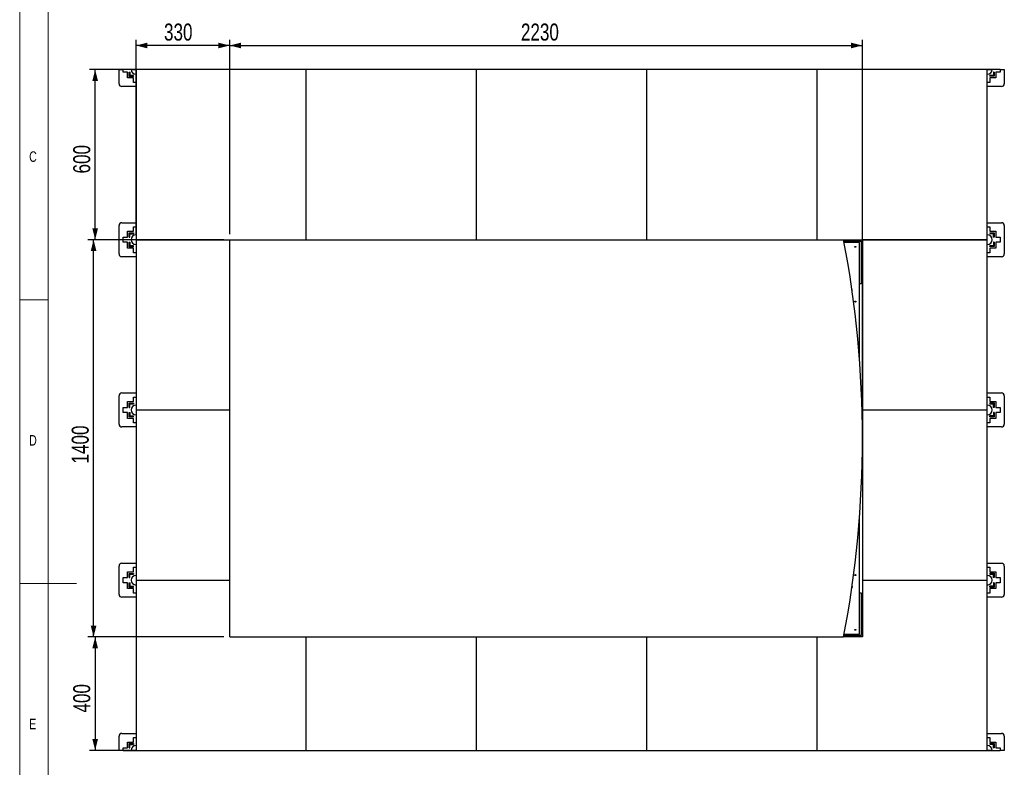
# Model space of a CAD drawing. Header units: millimetres. Extents: x 5 to 589, y 5 to 415.
# Tile 3 of 67: x 5 to 179, y 178 to 309. Entities that reach past the tile are written whole.
import ezdxf

# ---------------------------------------------------------------- set-up
doc = ezdxf.new("R2010")
doc.units = ezdxf.units.MM
doc.layers.add('COTES', color=1, linetype='Continuous')
doc.layers.add('NOTES', color=6, linetype='Continuous')
doc.layers.add('TRAIT-FORT', color=4, linetype='Continuous', lineweight=25)
doc.styles.add('SLDTEXTSTYLE0', font='TXT', dxfattribs={"width": 0.75})
doc.dimstyles.new('SLDDIMSTYLE0', dxfattribs={"dimtxt": 3, "dimasz": 2, "dimexe": 0, "dimexo": 0.0625, "dimgap": 0.75, "dimtad": 1, "dimdec": 0, "dimlfac": 20, "dimrnd": 1e-09, "dimzin": 12, "dimdsep": 46, "dimtxsty": 'SLDTEXTSTYLE0', "dimsah": 1, "dimcen": 0.09, "dimadec": 0, "dimazin": 3, "dimtfac": 1, "dimtdec": 0, "dimtofl": 0, "dimtmove": 0, "dimatfit": 3, "dimfxl": 0, "dimfrac": 2, "dimtolj": 1, "dimtzin": 12, "dimarcsym": 0})

# ---------------------------------------------------------------- blocks, each defined once
blk = doc.blocks.new('_D')
at = {"layer": 'COTES', "color": 1}
for p, q in [((41, 270.59), (17.02, 270.59)), ((18.02, 200.59), (18.02, 270.59)), ((41, 200.59), (17.02, 200.59))]:
    blk.add_line(p, q, dxfattribs=at)
for points in [[(18.02, 270.59), (17.52, 268.59), (18.52, 268.59)], [(18.02, 200.59), (18.52, 202.59), (17.52, 202.59)]]:
    blk.add_solid(points, dxfattribs=at)
at = {"layer": 'COTES', "color": 1, "insert": (14.16, 231.16), "char_height": 3, "attachment_point": 1, "rotation": 90, "style": 'SLDTEXTSTYLE0'}
blk.add_mtext('1400', dxfattribs=at)
blk = doc.blocks.new('_D_1')
at = {"layer": 'COTES', "color": 1}
for p, q in [((50.19, 300.59), (17.3, 300.59)), ((18.3, 270.59), (18.3, 300.59)), ((41, 270.59), (17.3, 270.59))]:
    blk.add_line(p, q, dxfattribs=at)
for points in [[(18.3, 300.59), (17.8, 298.59), (18.8, 298.59)], [(18.3, 270.59), (18.8, 272.59), (17.8, 272.59)]]:
    blk.add_solid(points, dxfattribs=at)
at = {"layer": 'COTES', "color": 1, "insert": (14.43, 282.27), "char_height": 3, "attachment_point": 1, "rotation": 90, "style": 'SLDTEXTSTYLE0'}
blk.add_mtext('600', dxfattribs=at)
blk = doc.blocks.new('_D_2')
at = {"layer": 'COTES', "color": 1}
for p, q in [((41, 200.59), (17.3, 200.59)), ((18.3, 200.59), (18.3, 180.59)), ((24.5, 180.59), (17.3, 180.59))]:
    blk.add_line(p, q, dxfattribs=at)
for points in [[(18.3, 200.59), (17.8, 198.59), (18.8, 198.59)], [(18.3, 180.59), (18.8, 182.59), (17.8, 182.59)]]:
    blk.add_solid(points, dxfattribs=at)
at = {"layer": 'COTES', "color": 1, "insert": (14.43, 187.27), "char_height": 3, "attachment_point": 1, "rotation": 90, "style": 'SLDTEXTSTYLE0'}
blk.add_mtext('400', dxfattribs=at)
blk = doc.blocks.new('_D_3')
at = {"layer": 'COTES', "color": 1}
for p, q in [((25.5, 271.59), (25.5, 305.82)), ((42, 271.59), (42, 305.82)), ((42, 304.82), (25.5, 304.82))]:
    blk.add_line(p, q, dxfattribs=at)
for points in [[(25.5, 304.82), (27.5, 304.32), (27.5, 305.32)], [(42, 304.82), (40, 305.32), (40, 304.32)]]:
    blk.add_solid(points, dxfattribs=at)
at = {"layer": 'COTES', "color": 1, "insert": (30.43, 308.69), "char_height": 3, "attachment_point": 1, "style": 'SLDTEXTSTYLE0'}
blk.add_mtext('330', dxfattribs=at)
blk = doc.blocks.new('_D_4')
at = {"layer": 'COTES', "color": 1}
for p, q in [((42, 271.59), (42, 305.82)), ((153.5, 236.59), (153.5, 305.82)), ((42, 304.82), (153.5, 304.82))]:
    blk.add_line(p, q, dxfattribs=at)
for points in [[(42, 304.82), (44, 304.32), (44, 305.32)], [(153.5, 304.82), (151.5, 305.32), (151.5, 304.32)]]:
    blk.add_solid(points, dxfattribs=at)
at = {"layer": 'COTES', "color": 1, "insert": (93.32, 308.69), "char_height": 3, "attachment_point": 1, "style": 'SLDTEXTSTYLE0'}
blk.add_mtext('2230', dxfattribs=at)

msp = doc.modelspace()

# ---------------------------------------------------------------- linework, layer by layer
at = {"color": 7, "linetype": 'Continuous', "lineweight": 18}
for p, q in [((5, 415), (5, 5)), ((10, 410), (10, 10)), ((10, 260), (5, 260)), ((5, 210), (15, 210))]:
    msp.add_line(p, q, dxfattribs=at)
at = {"layer": 'TRAIT-FORT', "color": 4, "linetype": 'Continuous', "lineweight": 25}
for p, q in [((22.5, 298.093), (22.5, 300.593)), ((22.5, 300.593), (23.218, 300.593)), ((23.218, 300.136), (23.218, 300.593)), ((25.5, 300.593), (23.218, 300.593)), ((24.65, 300.593), (25.5, 300.593)), ((25.5, 300.593), (25.5, 270.593)), ((55.5, 300.593), (25.5, 300.593)), ((55.5, 270.593), (55.5, 300.593)), ((85.5, 300.593), (55.5, 300.593)), ((85.5, 270.593), (85.5, 300.593)), ((115.5, 300.593), (85.5, 300.593)), ((115.5, 270.593), (115.5, 300.593)), ((145.5, 300.593), (115.5, 300.593)), ((145.5, 270.593), (145.5, 300.593)), ((175.5, 300.593), (145.5, 300.593)), ((175.5, 300.593), (176.35, 300.593)), ((177.783, 300.593), (175.5, 300.593)), ((175.5, 270.593), (175.5, 300.593)), ((177.783, 300.593), (178.5, 300.593)), ((177.783, 300.593), (177.783, 300.136)), ((178.5, 300.593), (178.5, 298.093)), ((24.018, 300.136), (23.218, 300.136)), ((24.018, 299.111), (24.018, 300.136)), ((25.043, 299.111), (24.018, 299.111)), ((24.299, 299.361), (24.299, 300.136)), ((24.299, 300.136), (24.449, 300.136)), ((25.043, 299.361), (24.299, 299.361)), ((24.449, 299.511), (24.449, 300.136)), ((25.043, 299.511), (24.449, 299.511)), ((25.043, 299.361), (25.043, 299.511)), ((25.043, 298.311), (25.043, 299.111)), ((176.583, 299.542), (175.958, 299.542)), ((175.958, 299.392), (175.958, 299.542)), ((176.733, 299.392), (175.958, 299.392)), ((176.983, 299.111), (175.958, 299.111)), ((175.958, 299.111), (175.958, 298.311)), ((176.583, 300.136), (176.583, 299.542)), ((176.733, 300.136), (176.583, 300.136)), ((176.733, 300.136), (176.733, 299.392)), ((176.983, 300.136), (176.983, 299.111)), ((177.783, 300.136), (176.983, 300.136)), ((25.5, 297.593), (23, 297.593)), ((25.5, 298.311), (25.043, 298.311)), ((175.958, 298.311), (175.5, 298.311)), ((178, 297.593), (175.5, 297.593)), ((22.5, 268.093), (22.5, 273.093)), ((23, 273.593), (25.5, 273.593)), ((25.043, 272.076), (25.043, 272.876)), ((25.043, 272.876), (25.5, 272.876)), ((175.5, 273.593), (178, 273.593)), ((175.5, 272.876), (175.958, 272.876)), ((175.958, 272.876), (175.958, 272.076)), ((178.5, 273.093), (178.5, 268.093)), ((23.218, 270.136), (23.218, 271.051)), ((23.218, 271.051), (24.018, 271.051)), ((24.018, 271.051), (24.018, 272.076)), ((24.018, 272.076), (25.043, 272.076)), ((24.268, 271.051), (24.268, 271.795)), ((24.268, 271.795), (25.043, 271.795)), ((24.268, 271.051), (24.418, 271.051)), ((24.418, 271.645), (25.043, 271.645)), ((24.418, 271.051), (24.418, 271.645)), ((25.043, 271.795), (25.043, 271.645)), ((175.958, 272.076), (176.983, 272.076)), ((175.958, 271.826), (175.958, 271.676)), ((175.958, 271.826), (176.702, 271.826)), ((175.958, 271.676), (176.552, 271.676)), ((176.552, 271.676), (176.552, 271.051)), ((176.702, 271.051), (176.552, 271.051)), ((176.702, 271.826), (176.702, 271.051)), ((176.983, 272.076), (176.983, 271.051)), ((176.983, 271.051), (177.783, 271.051)), ((177.783, 271.051), (177.783, 270.136)), ((24.018, 270.136), (23.218, 270.136)), ((24.018, 269.111), (24.018, 270.136)), ((25.043, 269.111), (24.018, 269.111)), ((24.299, 269.361), (24.299, 270.136)), ((24.299, 270.136), (24.449, 270.136)), ((25.043, 269.361), (24.299, 269.361)), ((24.449, 269.511), (24.449, 270.136)), ((25.043, 269.511), (24.449, 269.511)), ((25.043, 269.361), (25.043, 269.511)), ((25.043, 268.311), (25.043, 269.111)), ((25.5, 270.593), (42, 270.593)), ((25.5, 270.593), (25.5, 240.593)), ((42, 270.593), (150.189, 270.593)), ((42, 200.593), (42, 270.593)), ((150.189, 270.593), (175.5, 270.593)), ((150.237, 270.343), (153.25, 270.343)), ((153, 270.093), (150.284, 270.093)), ((151, 270.343), (151, 270.593)), ((153, 249.246), (153, 270.093)), ((153.25, 270.343), (153.25, 262.843)), ((153.5, 270.593), (153.5, 240.593)), ((175.5, 270.593), (153.5, 270.593)), ((175.5, 240.593), (175.5, 270.593)), ((176.583, 269.542), (175.958, 269.542)), ((175.958, 269.392), (175.958, 269.542)), ((176.733, 269.392), (175.958, 269.392)), ((176.983, 269.111), (175.958, 269.111)), ((175.958, 269.111), (175.958, 268.311)), ((176.583, 270.136), (176.583, 269.542)), ((176.733, 270.136), (176.583, 270.136)), ((176.733, 270.136), (176.733, 269.392)), ((177.783, 270.136), (176.983, 270.136)), ((176.983, 270.136), (176.983, 269.111)), ((25.5, 267.593), (23, 267.593)), ((25.5, 268.311), (25.043, 268.311)), ((175.958, 268.311), (175.5, 268.311)), ((178, 267.593), (175.5, 267.593)), ((153.25, 262.843), (153, 262.843)), ((151.705, 261.707), (151.625, 261.984)), ((151.666, 261.696), (151.705, 261.707)), ((22.5, 238.093), (22.5, 243.093)), ((23, 243.593), (25.5, 243.593)), ((175.5, 243.593), (178, 243.593)), ((178.5, 243.093), (178.5, 238.093)), ((24.018, 242.076), (25.043, 242.076)), ((24.018, 241.051), (24.018, 242.076)), ((24.268, 241.795), (25.043, 241.795)), ((24.268, 241.051), (24.268, 241.795)), ((24.418, 241.645), (25.043, 241.645)), ((24.418, 241.051), (24.418, 241.645)), ((25.043, 242.076), (25.043, 242.876)), ((25.043, 242.876), (25.5, 242.876)), ((25.043, 241.795), (25.043, 241.645)), ((175.5, 242.876), (175.958, 242.876)), ((175.958, 242.876), (175.958, 242.076)), ((175.958, 242.076), (176.983, 242.076)), ((175.958, 241.826), (175.958, 241.676)), ((175.958, 241.826), (176.702, 241.826)), ((175.958, 241.676), (176.552, 241.676)), ((176.552, 241.676), (176.552, 241.051)), ((176.702, 241.826), (176.702, 241.051)), ((176.983, 242.076), (176.983, 241.051)), ((23.218, 240.136), (23.218, 241.051)), ((23.218, 241.051), (24.018, 241.051)), ((24.018, 240.136), (23.218, 240.136)), ((24.018, 239.111), (24.018, 240.136)), ((24.268, 241.051), (24.418, 241.051)), ((24.299, 239.361), (24.299, 240.136)), ((24.299, 240.136), (24.449, 240.136)), ((24.449, 239.511), (24.449, 240.136)), ((25.043, 239.511), (24.449, 239.511)), ((25.043, 239.361), (25.043, 239.511)), ((25.5, 240.593), (42, 240.593)), ((25.5, 240.593), (25.5, 210.593)), ((153.5, 240.593), (175.5, 240.593)), ((153.5, 240.593), (153.5, 210.593)), ((175.5, 210.593), (175.5, 240.593)), ((176.583, 239.542), (175.958, 239.542)), ((175.958, 239.392), (175.958, 239.542)), ((176.702, 241.051), (176.552, 241.051)), ((176.583, 240.136), (176.583, 239.542)), ((176.733, 240.136), (176.583, 240.136)), ((176.733, 240.136), (176.733, 239.392)), ((176.983, 241.051), (177.783, 241.051)), ((177.783, 240.136), (176.983, 240.136)), ((176.983, 240.136), (176.983, 239.111)), ((177.783, 241.051), (177.783, 240.136)), ((25.043, 239.111), (24.018, 239.111)), ((25.043, 239.361), (24.299, 239.361)), ((25.043, 238.311), (25.043, 239.111)), ((25.5, 238.311), (25.043, 238.311)), ((175.958, 238.311), (175.5, 238.311)), ((176.733, 239.392), (175.958, 239.392)), ((176.983, 239.111), (175.958, 239.111)), ((175.958, 239.111), (175.958, 238.311)), ((25.5, 237.593), (23, 237.593)), ((178, 237.593), (175.5, 237.593)), ((153, 201.093), (153, 221.941)), ((23, 213.593), (25.5, 213.593)), ((175.5, 213.593), (178, 213.593)), ((22.5, 208.093), (22.5, 213.093)), ((24.018, 212.076), (25.043, 212.076)), ((24.018, 211.051), (24.018, 212.076)), ((24.268, 211.051), (24.268, 211.795)), ((24.268, 211.795), (25.043, 211.795)), ((25.043, 212.076), (25.043, 212.876)), ((25.043, 212.876), (25.5, 212.876)), ((25.043, 211.795), (25.043, 211.645)), ((175.5, 212.876), (175.958, 212.876)), ((175.958, 212.876), (175.958, 212.076)), ((175.958, 212.076), (176.983, 212.076)), ((175.958, 211.826), (175.958, 211.676)), ((175.958, 211.826), (176.702, 211.826)), ((175.958, 211.676), (176.552, 211.676)), ((176.552, 211.676), (176.552, 211.051)), ((176.702, 211.826), (176.702, 211.051)), ((176.983, 212.076), (176.983, 211.051)), ((178.5, 213.093), (178.5, 208.093)), ((23.218, 210.136), (23.218, 211.051)), ((23.218, 211.051), (24.018, 211.051)), ((24.018, 210.136), (23.218, 210.136)), ((24.018, 209.111), (24.018, 210.136)), ((24.268, 211.051), (24.418, 211.051)), ((24.299, 209.361), (24.299, 210.136)), ((24.299, 210.136), (24.449, 210.136)), ((24.418, 211.645), (25.043, 211.645)), ((24.418, 211.051), (24.418, 211.645)), ((24.449, 209.511), (24.449, 210.136)), ((25.5, 210.593), (42, 210.593)), ((25.5, 210.593), (25.5, 180.593)), ((153.5, 210.593), (175.5, 210.593)), ((153.5, 210.593), (153.5, 200.593)), ((175.5, 180.593), (175.5, 210.593)), ((176.702, 211.051), (176.552, 211.051)), ((176.583, 210.136), (176.583, 209.542)), ((176.733, 210.136), (176.583, 210.136)), ((176.733, 210.136), (176.733, 209.392)), ((176.983, 211.051), (177.783, 211.051)), ((177.783, 210.136), (176.983, 210.136)), ((176.983, 210.136), (176.983, 209.111)), ((177.783, 211.051), (177.783, 210.136)), ((25.043, 209.111), (24.018, 209.111)), ((25.043, 209.361), (24.299, 209.361)), ((25.043, 209.511), (24.449, 209.511)), ((25.043, 209.361), (25.043, 209.511)), ((25.043, 208.311), (25.043, 209.111)), ((25.5, 208.311), (25.043, 208.311)), ((151.705, 209.48), (151.625, 209.203)), ((151.705, 209.48), (151.666, 209.491)), ((153, 208.343), (153.25, 208.343)), ((153.25, 208.343), (153.25, 200.843)), ((175.958, 208.311), (175.5, 208.311)), ((176.583, 209.542), (175.958, 209.542)), ((175.958, 209.392), (175.958, 209.542)), ((176.733, 209.392), (175.958, 209.392)), ((176.983, 209.111), (175.958, 209.111)), ((175.958, 209.111), (175.958, 208.311)), ((25.5, 207.593), (23, 207.593)), ((178, 207.593), (175.5, 207.593)), ((42, 200.593), (150.189, 200.593)), ((55.5, 180.593), (55.5, 200.593)), ((85.5, 180.593), (85.5, 200.593)), ((115.5, 180.593), (115.5, 200.593)), ((145.5, 180.593), (145.5, 200.593)), ((153.5, 200.593), (150.189, 200.593)), ((153.25, 200.843), (150.237, 200.843)), ((150.284, 201.093), (153, 201.093)), ((151, 200.593), (151, 200.843)), ((22.5, 180.593), (22.5, 183.093)), ((23, 183.593), (25.5, 183.593)), ((25.043, 182.076), (25.043, 182.876)), ((25.043, 182.876), (25.5, 182.876)), ((175.5, 183.593), (178, 183.593)), ((175.5, 182.876), (175.958, 182.876)), ((175.958, 182.876), (175.958, 182.076)), ((178.5, 183.093), (178.5, 180.593)), ((23.218, 180.593), (22.5, 180.593)), ((23.218, 181.051), (24.018, 181.051)), ((23.218, 180.593), (23.218, 181.051)), ((23.218, 180.593), (25.5, 180.593)), ((24.018, 181.051), (24.018, 182.076)), ((24.018, 182.076), (25.043, 182.076)), ((24.268, 181.051), (24.268, 181.795)), ((24.268, 181.795), (25.043, 181.795)), ((24.268, 181.051), (24.418, 181.051)), ((24.418, 181.645), (25.043, 181.645)), ((24.418, 181.051), (24.418, 181.645)), ((25.5, 180.593), (24.65, 180.593)), ((25.043, 181.795), (25.043, 181.645)), ((25.5, 180.593), (55.5, 180.593)), ((55.5, 180.593), (85.5, 180.593)), ((85.5, 180.593), (115.5, 180.593)), ((115.5, 180.593), (145.5, 180.593)), ((145.5, 180.593), (175.5, 180.593)), ((176.35, 180.593), (175.5, 180.593)), ((175.5, 180.593), (177.783, 180.593)), ((175.958, 182.076), (176.983, 182.076)), ((175.958, 181.826), (175.958, 181.676)), ((175.958, 181.826), (176.702, 181.826)), ((175.958, 181.676), (176.552, 181.676)), ((176.552, 181.676), (176.552, 181.051)), ((176.702, 181.051), (176.552, 181.051)), ((176.702, 181.826), (176.702, 181.051)), ((176.983, 182.076), (176.983, 181.051)), ((176.983, 181.051), (177.783, 181.051)), ((177.783, 181.051), (177.783, 180.593)), ((178.5, 180.593), (177.783, 180.593))]:
    msp.add_line(p, q, dxfattribs=at)
for centre in [(152.25, 269.343), (152.25, 259.701), (152.25, 211.486), (152.25, 201.843)]:
    msp.add_circle(centre, 0.085, dxfattribs=at)
for centre, radius, start, end in [((25.5, 300.593), 0.85, 180, 270), ((175.5, 300.593), 0.85, 270, 0), ((23, 298.093), 0.5, 180, 270), ((178, 298.093), 0.5, 270, 0), ((23, 273.093), 0.5, 90, 180), ((178, 273.093), 0.5, 0, 90), ((25.5, 270.593), 0.85, 90, 180), ((175.5, 270.593), 0.85, 270, 90), ((25.5, 270.593), 0.85, 180, 270), ((-33.137, 235.593), 186.637, 349.19134, 10.80866), ((23, 268.093), 0.5, 180, 270), ((178, 268.093), 0.5, 270, 360), ((23, 243.093), 0.5, 90, 180), ((178, 243.093), 0.5, 0, 90), ((25.5, 240.593), 0.85, 90, 180), ((175.5, 240.593), 0.85, 270, 90), ((25.5, 240.593), 0.85, 180, 270), ((23, 238.093), 0.5, 180, 270), ((178, 238.093), 0.5, 270, 0), ((23, 213.093), 0.5, 90, 180), ((178, 213.093), 0.5, 0, 90), ((25.5, 210.593), 0.85, 90, 180), ((25.5, 210.593), 0.85, 180, 270), ((175.5, 210.593), 0.85, 270, 90), ((23, 208.093), 0.5, 180, 270), ((178, 208.093), 0.5, 270, 360), ((23, 183.093), 0.5, 90, 180), ((178, 183.093), 0.5, 0, 90), ((25.5, 180.593), 0.85, 90, 180), ((175.5, 180.593), 0.85, 360, 90)]:
    msp.add_arc(centre, radius, start, end, dxfattribs=at)

# ---------------------------------------------------------------- texts
at = {"layer": 'NOTES', "color": 211, "char_height": 1.852, "attachment_point": 1, "style": 'SLDTEXTSTYLE0'}
for s, insert in [('C', (6.667, 286.168)), ('D', (6.667, 236.168)), ('E', (6.667, 186.168))]:
    msp.add_mtext(s, dxfattribs=dict(at, insert=insert))

# ---------------------------------------------------------------- dimensions: what is measured, and where the dimension line sits
at = {"layer": 'COTES', "color": 1}
for base, p2, picture, middle in [((25.5, 304.822), (25.5, 270.593), '_D_3', (33.75, 304.822)), ((153.5, 304.822), (153.5, 235.593), '_D_4', (97.75, 304.822))]:
    dim = msp.add_linear_dim(base=base, p1=(42, 270.593), p2=p2, dimstyle='SLDDIMSTYLE0', dxfattribs=at)
    dim.commit()
    dim.dimension.update_dxf_attribs({"geometry": picture, "text_midpoint": middle, "dimtype": 160})
for base, p1, p2, picture, middle in [((18.299, 300.593), (42, 270.593), (51.19, 300.593), '_D_1', (18.299, 285.593)), ((18.025, 270.593), (42, 200.593), (42, 270.593), '_D', (18.025, 235.593)), ((18.299, 180.593), (42, 200.593), (25.5, 180.593), '_D_2', (18.299, 190.593))]:
    dim = msp.add_linear_dim(base=base, p1=p1, p2=p2, angle=90, dimstyle='SLDDIMSTYLE0', dxfattribs=at)
    dim.commit()
    dim.dimension.update_dxf_attribs({"geometry": picture, "text_midpoint": middle, "dimtype": 160})

doc.saveas('drawing.dxf')
